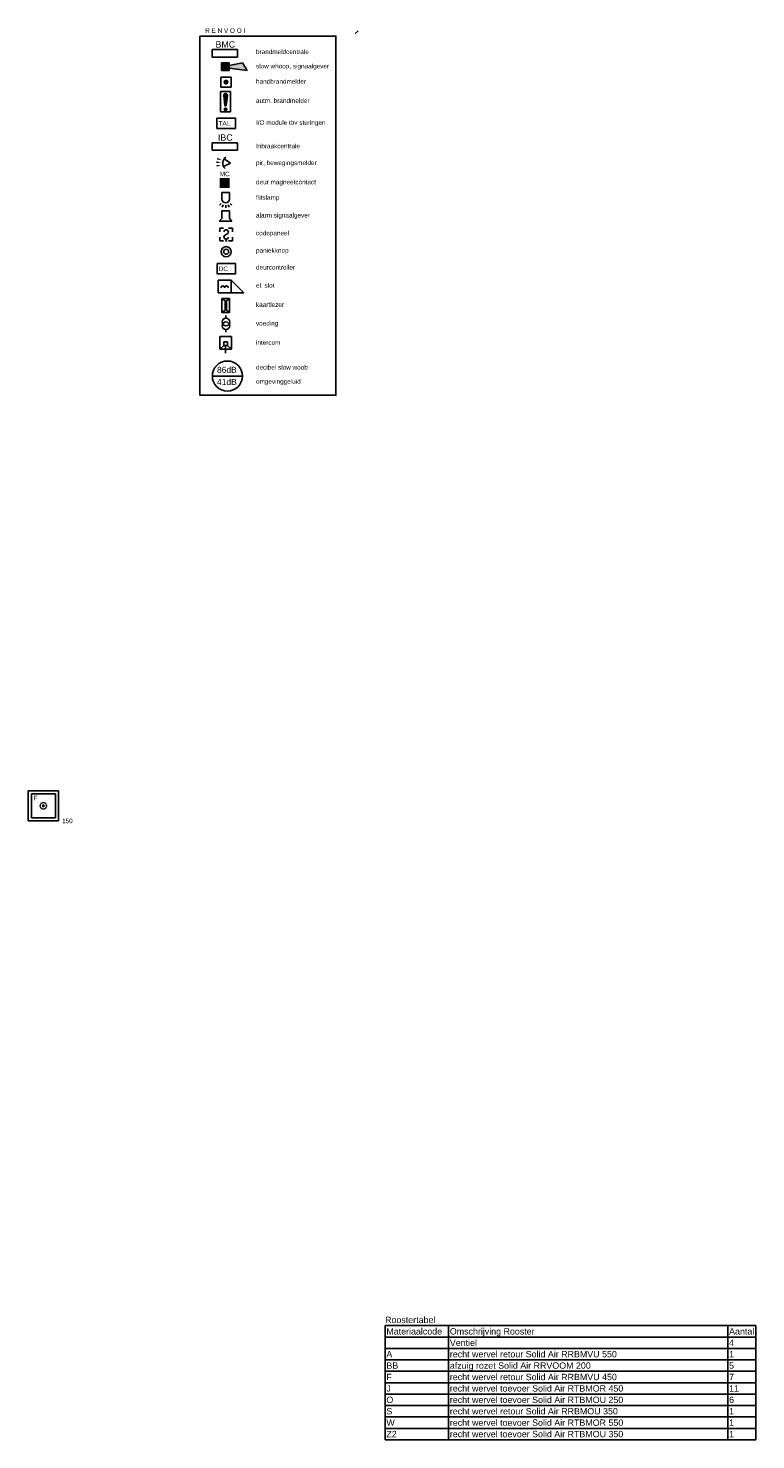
# Model space of a CAD drawing. Extents: x -329828 to 339781, y -55429 to 69176.
# Tile 80 of 140: x -12147 to 2182, y 6196 to 34022. Entities that reach past the tile are written whole.
import ezdxf
from ezdxf.enums import TextEntityAlignment as Align

# ---------------------------------------------------------------- set-up
doc = ezdxf.new("R2010")
doc.units = 0
doc.header["$LTSCALE"] = 50
doc.linetypes.add('CENTER2', pattern=[28.575000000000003, 19.05, -3.175, 3.175, -3.175])
doc.linetypes.add('STREEPJES', pattern=[0.1, 0.05, -0.05])
doc.layers.get('0').update_dxf_attribs({"linetype": 'CONTINUOUS'})
for name, color, linetype in [('BL$9----', 1, 'CONTINUOUS'), ('brandmelddecibels', 3, 'CONTINUOUS'), ('EL6511--', 3, 'CONTINUOUS'), ('EL6521--', 3, 'CONTINUOUS'), ('EL6522--', 3, 'CONTINUOUS'), ('EL6523--', 3, 'CONTINUOUS'), ('EL6541--', 3, 'CONTINUOUS'), ('WL570---_RETOUR', 112, 'CONTINUOUS'), ('WL570---_RETOUR_RST', 2, 'CONTINUOUS'), ('WL570---_RETOUR_RST_HL', 1, 'CONTINUOUS'), ('WM570---_RETOUR_RST_PR', 1, 'CONTINUOUS')]:
    doc.layers.add(name, color=color, linetype=linetype)
doc.styles.add('BURO-018', font='ARIAL.TTF', dxfattribs={"height": 90})
doc.styles.add('BURO-025', font='ARIAL.TTF', dxfattribs={"height": 125})
doc.styles.get("Standard").update_dxf_attribs({"font": 'ARIAL.TTF'})

# ---------------------------------------------------------------- blocks, each defined once
blk = doc.blocks.new('*U122')
at = {"color": 0, "ltscale": 10}
for p, q in [((297.5, 297.5, -2757.5), (-297.5, 297.5, -2757.5)), ((-297.5, 297.5, -2757.5), (-297.5, -297.5, -2757.5)), ((297.5, -297.5, -2757.5), (297.5, 297.5, -2757.5)), ((236.5, 236.5, -2757.5), (-236.5, 236.5, -2757.5)), ((-236.5, -236.5, -2757.5), (-236.5, 236.5, -2757.5)), ((236.5, -236.5, -2757.5), (236.5, 236.5, -2757.5)), ((236.5, -236.5, -2757.5), (-236.5, -236.5, -2757.5)), ((-297.5, -297.5, -2757.5), (297.5, -297.5, -2757.5))]:
    blk.add_line(p, q, dxfattribs=at)
at = {"color": 8, "linetype": 'STREEPJES', "ltscale": 10}
for q in [(-100, 0, -2757.5), (-86.60254037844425, 50, -2757.5), (-86.60254037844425, -50, -2757.5), (-50, 86.60254037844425, -2757.5), (-50, -86.60254037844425, -2757.5), (0, 100, -2757.5), (50, 86.60254037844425, -2757.5), (86.60254037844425, 50, -2757.5), (0, -100, -2757.5), (50, -86.60254037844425, -2757.5), (86.60254037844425, -50, -2757.5), (100, 0, -2757.5)]:
    blk.add_line((0, 0, -2757.5), q, dxfattribs=at)
at = {"layer": 'WL570---_RETOUR_RST_HL', "linetype": 'CENTER2'}
blk.add_circle((0, 0, -2757.5), 0.075, dxfattribs=at)
at = {"layer": 'WL570---_RETOUR_RST', "color": 1, "style": 'BURO-018'}
for tag in ['MC', 'Q']:
    blk.add_attdef(tag, text='', height=90, dxfattribs=at).set_placement((0, 0), align=Align.MIDDLE)
at = {"layer": 'WM570---_RETOUR_RST_PR', "color": 1, "style": 'BURO-018'}
blk.add_attdef('POSNR', text='', height=90, dxfattribs=at).set_placement((0, 0), align=Align.MIDDLE)
blk = doc.blocks.new('RENVOY4')
at = {"layer": 'BL$9----', "linetype": 'Continuous'}
for p, q in [((0, 4.5), (146, 4.5)), ((25, 4.5), (25, -40.5)), ((135, 4.5), (135, -40.5))]:
    blk.add_line(p, q, dxfattribs=at)
at = {"layer": 'BL$9----'}
for p, q in [((0, 4.5), (0, -40.5)), ((0, 0), (146, 0)), ((146, -40.5), (146, 4.5)), ((0, -4.5), (146, -4.5)), ((0, -9), (146, -9)), ((0, -13.5), (146, -13.5)), ((0, -18), (146, -18)), ((0, -22.5), (146, -22.5)), ((0, -27), (146, -27)), ((0, -31.5), (146, -31.5)), ((0, -36), (146, -36)), ((146, -40.5), (0, -40.5))]:
    blk.add_line(p, q, dxfattribs=at)
at = {"layer": 'BL$9----', "color": 7, "flags": 8}
for tag, p in [('TITEL', (0, 5.5)), ('KOLOM1', (0.5, 1)), ('KOLOM2', (25.5, 1)), ('KOLOM3', (135.5, 1))]:
    blk.add_attdef(tag, p, '', height=2.5, dxfattribs=at)
blk = doc.blocks.new('RENVOY4ROW')
at = {"layer": 'BL$9----', "color": 7, "flags": 8}
for p in [(0.5, 1), (25.5, 1), (135.5, 1)]:
    blk.add_attdef('TITEL', p, '', height=2.5, dxfattribs=at)
blk = doc.blocks.new('E00124')
at = {"color": 0, "linetype": 'Continuous'}
for p, q in [((-2, 5), (2, 5)), ((-2, 1), (-2, 5)), ((2, 1), (-2, 1)), ((2, 5), (2, 1))]:
    blk.add_line(p, q, dxfattribs=at)
at = {"color": 0, "linetype": 'Continuous', "const_width": 1}
blk.add_lwpolyline([(-0.5, 3, 1), (0.5, 3, 1)], format="xyb", close=True, dxfattribs=at)
at = {"color": 0, "linetype": 'Continuous', "style": 'BURO-018'}
blk.add_attdef('E_TEXT1', text='', height=1.8, dxfattribs=at).set_placement((0, 7.5), align=Align.MIDDLE)
at = {"color": 0, "linetype": 'Continuous', "style": 'BURO-018', "flags": 1}
blk.add_attdef('E_MATCODE', (0, 0), '', height=1.799999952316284, dxfattribs=at)
blk = doc.blocks.new('E00445')
at = {"color": 0, "linetype": 'Continuous'}
for p, q in [((5, 4), (-5, 4)), ((-5, 4), (-5, 1)), ((-5, 1), (5, 1)), ((5, 1), (5, 4))]:
    blk.add_line(p, q, dxfattribs=at)
at = {"color": 0, "linetype": 'Continuous', "style": 'BURO-018'}
for tag, p in [('E_GROEP', (0, 6)), ('E_GKAST', (0, 9)), ('E_SGROEP', (6, 6)), ('E_KAST', (8.5, 2.5))]:
    blk.add_attdef(tag, text='', height=1.8, dxfattribs=at).set_placement(p, align=Align.MIDDLE)
at = {"color": 0, "linetype": 'Continuous', "style": 'BURO-018', "flags": 1}
for tag, height, p in [('E_VERMCODE', 1.8, (14.5, 6)), ('E_MATCODE', 1.799999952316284, (0, 0))]:
    blk.add_attdef(tag, text='', height=height, dxfattribs=at).set_placement(p, align=Align.MIDDLE)
blk = doc.blocks.new('E00040')
at = {"color": 0, "linetype": 'Continuous'}
for p, q in [((-1.767766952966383, 5.267766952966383), (-2.474873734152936, 5.974873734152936)), ((-0.9567085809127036, 5.809698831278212), (-1.339392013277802, 6.733578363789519)), ((-2.842170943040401e-14, 6), (-2.842170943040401e-14, 7.000000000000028)), ((0.956708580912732, 5.80969883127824), (1.339392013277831, 6.733578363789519)), ((1.767766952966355, 5.267766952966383), (2.474873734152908, 5.974873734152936)), ((-1.5, 1), (-1.5, 3.5)), ((-1.5, 1), (1.5, 1)), ((1.5, 1), (1.5, 3.5))]:
    blk.add_line(p, q, dxfattribs=at)
blk.add_arc((0, 3.5), 1.5, 0, 180, dxfattribs=at)
at = {"color": 0, "linetype": 'Continuous', "style": 'BURO-018'}
blk.add_attdef('E_TEXT1', text='', height=1.8, dxfattribs=at).set_placement((0, 9.5), align=Align.MIDDLE)
at = {"color": 0, "linetype": 'Continuous', "style": 'BURO-018', "flags": 1}
blk.add_attdef('E_MATCODE', text='', height=1.799999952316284, dxfattribs=at).set_placement((0, 0), align=Align.MIDDLE)
blk = doc.blocks.new('E00156')
at = {"color": 0, "linetype": 'Continuous'}
blk.add_solid([(-2, 1), (2, 1), (-2, 5), (2, 5)], dxfattribs=at)
at = {"color": 0, "linetype": 'Continuous', "style": 'BURO-018'}
blk.add_attdef('E_TEXT1', text='', height=1.8, dxfattribs=at).set_placement((0, 7.5), align=Align.MIDDLE)
at = {"color": 0, "linetype": 'Continuous', "style": 'BURO-018', "flags": 1}
blk.add_attdef('E_MATCODE', (0, 0), '', height=1.799999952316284, dxfattribs=at)
blk = doc.blocks.new('E00036')
at = {"color": 0, "linetype": 'Continuous'}
for p, q in [((-2.5, 6), (-2.5, 4.5)), ((-1, 6), (-2.5, 6)), ((2.5, 6), (1, 6)), ((2.5, 4.5), (2.5, 6)), ((-2.5, 2.5), (-2.5, 1)), ((-2.5, 1), (-1, 1)), ((0.4236075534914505, 3.734375), (-0.4236075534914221, 3.265625)), ((1, 1), (2.5, 1)), ((2.5, 1), (2.5, 2.5))]:
    blk.add_line(p, q, dxfattribs=at)
blk.add_circle((0, 1), 0.125, dxfattribs=at)
for centre, start, end in [((0, 4.5), 298.9550243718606, 180), ((0, 2.5), 118.9550243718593, 0)]:
    blk.add_arc(centre, 0.875, start, end, dxfattribs=at)
at = {"color": 0, "linetype": 'Continuous', "style": 'BURO-018'}
blk.add_attdef('E_TEXT1', text='', height=1.8, dxfattribs=at).set_placement((0, 8.5), align=Align.MIDDLE)
at = {"color": 0, "linetype": 'Continuous', "style": 'BURO-018', "flags": 1}
blk.add_attdef('E_MATCODE', text='', height=1.799999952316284, dxfattribs=at).set_placement((0, 0), align=Align.MIDDLE)
blk = doc.blocks.new('E00058')
at = {"color": 0, "linetype": 'Continuous'}
for q in [(-1.5, 3.598076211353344), (1.5, 3.598076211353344)]:
    blk.add_line((0, 1), q, dxfattribs=at)
blk.add_arc((0, 1), 3, 40.52877936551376, 139.4712206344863, dxfattribs=at)
for points in [[(-1.759339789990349, 6.21101943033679), (-1.081876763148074, 6.392545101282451), (-0.9058666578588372, 4.380740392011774)], [(-0.3506806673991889, 6.48880889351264), (0.3506806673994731, 6.488808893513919), (0, 4.500000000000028)], [(1.081876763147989, 6.392545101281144), (1.759339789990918, 6.211019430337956), (0.9058666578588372, 4.380740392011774)]]:
    blk.add_solid(points, dxfattribs=at)
at = {"color": 0, "linetype": 'Continuous', "style": 'BURO-018'}
blk.add_attdef('E_TEXT1', text='', height=1.8, dxfattribs=at).set_placement((0, 9), align=Align.MIDDLE)
at = {"color": 0, "linetype": 'Continuous', "style": 'BURO-018', "flags": 1}
blk.add_attdef('E_MATCODE', text='', height=1.799999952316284, dxfattribs=at).set_placement((0, 0), align=Align.MIDDLE)
blk = doc.blocks.new('111604')
at = {"color": 0, "linetype": 'Continuous'}
for p, q in [((-5, 6), (-5, 1)), ((0, 6), (-5, 6)), ((0, 1), (0, 6)), ((0, 6), (5, 1)), ((-5, 1), (5, 1))]:
    blk.add_line(p, q, dxfattribs=at)
for centre in [(-3.25, 3), (-1.75, 3)]:
    blk.add_arc(centre, 0.75, 0, 180, dxfattribs=at)
at = {"color": 0, "linetype": 'Continuous', "style": 'BURO-018'}
blk.add_attdef('E_TEXT1', text='', height=1.8, dxfattribs=at).set_placement((0, 8.5), align=Align.MIDDLE)
at = {"color": 0, "linetype": 'Continuous', "style": 'BURO-018', "flags": 1}
blk.add_attdef('E_MATCODE', text='', height=1.799999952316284, dxfattribs=at).set_placement((0, 0), align=Align.MIDDLE)
blk = doc.blocks.new('E00517')
at = {"color": 0, "linetype": 'ByBlock'}
for p, q in [((-1.5, 6.5), (-0.2968749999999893, 5.59765625)), ((1.5, 6.5), (-1.5, 6.5)), ((-1.5, 6.5), (-1.5, 1)), ((-0.2968749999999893, 5.59765625), (-0.296875, 1.90234375)), ((0.2968750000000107, 5.59765625), (1.5, 6.5)), ((0.296875, 1.90234375), (0.2968750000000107, 5.59765625)), ((1.5, 1), (1.5, 6.5)), ((-1.5, 1), (-0.296875, 1.90234375)), ((-1.5, 1), (1.5, 1)), ((0.296875, 1.90234375), (1.5, 1))]:
    blk.add_line(p, q, dxfattribs=at)
at = {"color": 0, "linetype": 'ByBlock', "style": 'BURO-018'}
blk.add_attdef('E_TEXT1', text='', height=1.8, dxfattribs=at).set_placement((0, 9), align=Align.MIDDLE)
at = {"color": 0, "linetype": 'Continuous', "style": 'BURO-018', "flags": 1}
blk.add_attdef('E_MATCODE', (0, 0), '', height=1.799999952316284, dxfattribs=at)
blk = doc.blocks.new('111605')
at = {"color": 0, "linetype": 'Continuous'}
for p, q in [((0, -2.25), (0, 2.25)), ((0, 2.25), (5, 2.25)), ((2, 0.75), (2, -0.75)), ((3.5, 0.75), (2, 0.75)), ((3.5, 0.75), (5, 2.25)), ((3.5, -0.75), (3.5, 0.75)), ((6.5, 0), (3.832348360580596, 0)), ((5, 2.25), (5, -2.25)), ((5, -2.25), (0, -2.25)), ((2, -0.75), (3.5, -0.75)), ((5, -2.25), (3.5, -0.75))]:
    blk.add_line(p, q, dxfattribs=at)
for points in [[(3.832348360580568, 0, 0, 0.5, 0), (4.832348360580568, 0, 0.5, 0.5, 0)], [(6.5, 0, 0, 0.5, 0), (5.5, 0, 0.5, 0.5, 0)]]:
    blk.add_lwpolyline(points, format="xyseb", dxfattribs=at)
at = {"color": 0, "linetype": 'Continuous', "style": 'BURO-018'}
blk.add_attdef('E_TEXT1', text='', height=1.8, dxfattribs=at).set_placement((2.5, 4.75), align=Align.MIDDLE)
at = {"color": 0, "linetype": 'Continuous', "style": 'BURO-018', "flags": 1}
blk.add_attdef('E_MATCODE', text='', height=1.799999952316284, dxfattribs=at).set_placement((0, 0), align=Align.MIDDLE)
blk = doc.blocks.new('E00028')
at = {"color": 0, "linetype": 'Continuous'}
for p, q in [((1.5, 11), (-1.5, 9.267949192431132)), ((-0.5, 4), (-1.5, 9.267949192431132)), ((1.5, 11), (0.5, 4)), ((-1.5, 4), (-1.5, 1)), ((1.5, 4), (-1.5, 4)), ((-1.5, 1), (1.5, 1)), ((1.5, 1), (1.5, 4))]:
    blk.add_line(p, q, dxfattribs=at)
for points in [[(-1.5, 9.267949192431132), (1.5, 11), (-0.5, 4), (0.5, 4)], [(-1.5, 4), (1.5, 4), (-1.5, 1), (1.5, 1)]]:
    blk.add_solid(points, dxfattribs=at)
at = {"color": 0, "linetype": 'Continuous', "style": 'BURO-018'}
blk.add_attdef('E_TEXT1', text='', height=1.8, dxfattribs=at).set_placement((0, 13.5), align=Align.MIDDLE)
at = {"color": 0, "linetype": 'Continuous', "style": 'BURO-018', "flags": 1}
blk.add_attdef('E_MATCODE', (0, 0), '', height=1.799999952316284, dxfattribs=at)
blk = doc.blocks.new('060901A')
at = {"color": 0, "linetype": 'Continuous'}
for p, q in [((0, 6.5), (0, 7.5)), ((0, 2), (0, 1))]:
    blk.add_line(p, q, dxfattribs=at)
for centre in [(0, 5), (0, 3.5)]:
    blk.add_circle(centre, 1.5, dxfattribs=at)
at = {"color": 0, "linetype": 'Continuous', "style": 'BURO-018'}
for tag, p in [('E_GROEP', (0, 10)), ('E_GKAST', (0, 13)), ('E_SGROEP', (4.5, 10))]:
    blk.add_attdef(tag, text='', height=1.8, dxfattribs=at).set_placement(p, align=Align.MIDDLE)
at = {"color": 0, "linetype": 'Continuous', "style": 'BURO-018', "flags": 1}
for tag, height, p in [('E_VERMCODE', 1.8, (13, 10)), ('E_MATCODE', 1.799999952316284, (0, 0))]:
    blk.add_attdef(tag, text='', height=height, dxfattribs=at).set_placement(p, align=Align.MIDDLE)
blk = doc.blocks.new('*X38')
at = {"color": 0}
for p, q in [((159.4, 200.2623523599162), (159.4, 201.9499999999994)), ((159.6, 198.6749015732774), (159.6, 202.1344288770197)), ((159.8, 197.3500000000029), (159.8, 202.2228416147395)), ((160, 197.25), (160, 202.25)), ((160.2, 197.3500000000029), (160.2, 202.2228416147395)), ((160.4, 198.6749015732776), (160.4, 202.1344288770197)), ((160.6, 200.2623523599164), (160.6, 201.9499999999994)), ((159.6, 195.7000000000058), (159.6, 196.2999999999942)), ((159.8, 195.5417424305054), (159.8, 196.4582575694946)), ((160, 195.5), (160, 196.5)), ((160.2, 195.5417424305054), (160.2, 196.4582575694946)), ((160.4, 195.7000000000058), (160.4, 196.2999999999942))]:
    blk.add_line(p, q, dxfattribs=at)
blk = doc.blocks.new('1116A7')
at = {"color": 0, "linetype": 'Continuous'}
for p, q in [((-2, -4), (-2, 4)), ((-2, 4), (2, 4)), ((-0.7441175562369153, 2.40625), (-0.2480391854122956, -1.53125)), ((0.7441175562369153, 2.40625), (0.2480391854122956, -1.53125)), ((2, 4), (2, -4)), ((2, -4), (-2, -4))]:
    blk.add_line(p, q, dxfattribs=at)
blk.add_circle((0, -3), 0.5, dxfattribs=at)
for centre, radius, start, end in [((0, 2.5), 0.75, 352.8192442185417, 187.1807557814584), ((0, -1.5), 0.25, 187.1807557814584, 352.8192442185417)]:
    blk.add_arc(centre, radius, start, end, dxfattribs=at)
blk.add_blockref('*X38', (-160, -199), dxfattribs=at)
at = {"color": 0, "linetype": 'Continuous', "style": 'BURO-018'}
blk.add_attdef('E_TEXT1', text='', height=1.8, dxfattribs=at).set_placement((0, 6.5), align=Align.MIDDLE)
at = {"color": 0, "linetype": 'Continuous', "style": 'BURO-018', "flags": 1}
blk.add_attdef('E_MATCODE', (0, 0), '', height=1.799999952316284, dxfattribs=at)
blk = doc.blocks.new('E00039')
at = {"color": 0, "linetype": 'Continuous'}
for p, q in [((-1.5, 4), (-2.5, 5)), ((-2.5, 5), (2.5, 5)), ((-1.5, 1), (-1.5, 4)), ((-1.5, 1), (1.5, 1)), ((2.5, 5), (1.5, 4)), ((1.5, 1), (1.5, 4))]:
    blk.add_line(p, q, dxfattribs=at)
at = {"color": 0, "linetype": 'Continuous', "style": 'BURO-018'}
blk.add_attdef('E_TEXT1', text='', height=1.8, dxfattribs=at).set_placement((0, 7.5), align=Align.MIDDLE)
at = {"color": 0, "linetype": 'Continuous', "style": 'BURO-018', "flags": 1}
blk.add_attdef('E_MATCODE', text='', height=1.799999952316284, dxfattribs=at).set_placement((0, 0), align=Align.MIDDLE)
blk = doc.blocks.new('111410')
at = {"color": 0, "linetype": 'Continuous'}
for radius in [2, 1]:
    blk.add_circle((0, 3), radius, dxfattribs=at)
at = {"color": 0, "linetype": 'Continuous', "style": 'BURO-018'}
for tag, height, p in [('E_SLET1', 1.8, (0, 7)), ('E_GROEP', 1.799999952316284, (0, 0)), ('E_GKAST', 1.799999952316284, (0, 0))]:
    blk.add_attdef(tag, text='', height=height, dxfattribs=at).set_placement(p, align=Align.MIDDLE)
at = {"color": 0, "linetype": 'Continuous', "style": 'BURO-018', "flags": 1}
for tag in ['E_MATCODE', 'E_SGROEP']:
    blk.add_attdef(tag, text='', height=1.799999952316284, dxfattribs=at).set_placement((0, 0), align=Align.MIDDLE)

msp = doc.modelspace()

# ---------------------------------------------------------------- linework, layer by layer
at = {"layer": 'brandmelddecibels'}
msp.add_line((-7927.953754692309, 27165.62727268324), (-8521.358829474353, 27165.62727268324), dxfattribs=at)
msp.add_circle((-8224.656292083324, 27165.62727268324), 296.7025373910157, dxfattribs=at)
at = {"layer": 'EL6521--'}
msp.add_lwpolyline([(-8764.75058382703, 33866.81041540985), (-6088.313046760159, 33866.81041540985), (-6088.313046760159, 26788.23739477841), (-8764.75058382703, 26788.23739477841)], close=True, dxfattribs=at)
at = {"layer": 'EL6522--'}
for points in [[(-8431.799808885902, 32251.37783724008), (-8067.811952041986, 32251.37783724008), (-8067.811952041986, 32048.78598828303), (-8431.799808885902, 32048.78598828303)], [(-8426.683559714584, 29384.15357427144), (-8062.695702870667, 29384.15357427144), (-8062.695702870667, 29181.56172531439), (-8426.683559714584, 29181.56172531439)]]:
    msp.add_lwpolyline(points, close=True, dxfattribs=at)
at = {"layer": 'WL570---_RETOUR'}
msp.add_line((-5651.063402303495, 33967.97306002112), (-5705.584820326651, 33921.37651114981), dxfattribs=at)

# ---------------------------------------------------------------- block references
at = {"layer": 'BL$9----', "xscale": 50, "yscale": 50, "zscale": 50}
msp.add_blockref('RENVOY4', (-5118.328395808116, 8221.2882709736), dxfattribs=at).add_auto_attribs({'TITEL': 'Roostertabel', 'KOLOM1': 'Materiaalcode', 'KOLOM2': 'Omschrijving Rooster', 'KOLOM3': 'Aantal'})
at = {"layer": 'BL$9----'}
ref = msp.add_blockref('RENVOY4ROW', (-5118.328395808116, 7996.2882709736), dxfattribs=dict(at, xscale=50, yscale=50))
ref.add_attrib('Kolom2', 'Ventiel', (-3843.328395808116, 8046.2882709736), dxfattribs={"color": 7, "height": 125})
ref.add_attrib('Kolom3', '4', (1656.671604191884, 8046.2882709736), dxfattribs={"color": 7, "height": 125})
ref = msp.add_blockref('RENVOY4ROW', (-5118.328395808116, 7771.2882709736), dxfattribs=dict(at, xscale=50, yscale=50))
ref.add_attrib('Kolom1', 'A', (-5093.328395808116, 7821.2882709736), dxfattribs={"color": 7, "height": 125})
ref.add_attrib('Kolom2', 'recht wervel retour Solid Air RRBMVU 550', (-3843.328395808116, 7821.2882709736), dxfattribs={"color": 7, "height": 125})
ref.add_attrib('Kolom3', '1', (1656.671604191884, 7821.2882709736), dxfattribs={"color": 7, "height": 125})
ref = msp.add_blockref('RENVOY4ROW', (-5118.328395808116, 7546.2882709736), dxfattribs=dict(at, xscale=50, yscale=50))
ref.add_attrib('Kolom1', 'BB', (-5093.328395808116, 7596.2882709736), dxfattribs={"color": 7, "height": 125})
ref.add_attrib('Kolom2', 'afzuig rozet Solid Air RRVOOM 200', (-3843.328395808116, 7596.2882709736), dxfattribs={"color": 7, "height": 125})
ref.add_attrib('Kolom3', '5', (1656.671604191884, 7596.2882709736), dxfattribs={"color": 7, "height": 125})
ref = msp.add_blockref('RENVOY4ROW', (-5118.328395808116, 7096.2882709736), dxfattribs=dict(at, xscale=50, yscale=50))
ref.add_attrib('Kolom1', 'J', (-5093.328395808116, 7146.2882709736), dxfattribs={"color": 7, "height": 125})
ref.add_attrib('Kolom2', 'recht wervel toevoer Solid Air RTBMOR 450', (-3843.328395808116, 7146.2882709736), dxfattribs={"color": 7, "height": 125})
ref.add_attrib('Kolom3', '11', (1656.671604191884, 7146.2882709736), dxfattribs={"color": 7, "height": 125})
ref = msp.add_blockref('RENVOY4ROW', (-5118.328395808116, 7321.2882709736), dxfattribs=dict(at, xscale=50, yscale=50))
ref.add_attrib('Kolom1', 'F', (-5093.328395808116, 7371.2882709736), dxfattribs={"color": 7, "height": 125})
ref.add_attrib('Kolom2', 'recht wervel retour Solid Air RRBMVU 450', (-3843.328395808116, 7371.2882709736), dxfattribs={"color": 7, "height": 125})
ref.add_attrib('Kolom3', '7', (1656.671604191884, 7371.2882709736), dxfattribs={"color": 7, "height": 125})
ref = msp.add_blockref('RENVOY4ROW', (-5118.328395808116, 6871.2882709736), dxfattribs=dict(at, xscale=50, yscale=50))
ref.add_attrib('Kolom1', 'O', (-5093.328395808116, 6921.2882709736), dxfattribs={"color": 7, "height": 125})
ref.add_attrib('Kolom2', 'recht wervel toevoer Solid Air RTBMOU 250', (-3843.328395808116, 6921.2882709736), dxfattribs={"color": 7, "height": 125})
ref.add_attrib('Kolom3', '6', (1656.671604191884, 6921.2882709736), dxfattribs={"color": 7, "height": 125})
ref = msp.add_blockref('RENVOY4ROW', (-5118.328395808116, 6646.2882709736), dxfattribs=dict(at, xscale=50, yscale=50))
ref.add_attrib('Kolom1', 'S', (-5093.328395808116, 6696.2882709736), dxfattribs={"color": 7, "height": 125})
ref.add_attrib('Kolom2', 'recht wervel retour Solid Air RRBMOU 350', (-3843.328395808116, 6696.2882709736), dxfattribs={"color": 7, "height": 125})
ref.add_attrib('Kolom3', '1', (1656.671604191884, 6696.2882709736), dxfattribs={"color": 7, "height": 125})
ref = msp.add_blockref('RENVOY4ROW', (-5118.328395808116, 6421.2882709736), dxfattribs=dict(at, xscale=50, yscale=50))
ref.add_attrib('Kolom1', 'W', (-5093.328395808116, 6471.2882709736), dxfattribs={"color": 7, "height": 125})
ref.add_attrib('Kolom2', 'recht wervel toevoer Solid Air RTBMOR 550', (-3843.328395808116, 6471.2882709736), dxfattribs={"color": 7, "height": 125})
ref.add_attrib('Kolom3', '1', (1656.671604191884, 6471.2882709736), dxfattribs={"color": 7, "height": 125})
ref = msp.add_blockref('RENVOY4ROW', (-5118.328395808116, 6196.2882709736), dxfattribs=dict(at, xscale=50, yscale=50))
ref.add_attrib('Kolom1', 'Z2', (-5093.328395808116, 6246.2882709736), dxfattribs={"color": 7, "height": 125})
ref.add_attrib('Kolom2', 'recht wervel toevoer Solid Air RTBMOU 350', (-3843.328395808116, 6246.2882709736), dxfattribs={"color": 7, "height": 125})
ref.add_attrib('Kolom3', '1', (1656.671604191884, 6246.2882709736), dxfattribs={"color": 7, "height": 125})
at = {"layer": 'EL6511--'}
ref = msp.add_blockref('E00445', (-8275.504361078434, 33401.55628150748), dxfattribs=dict(at, xscale=50, yscale=50, zscale=50))
ref.add_attrib('E_KAST', 'BMC', dxfattribs={"layer": '0', "color": 2, "linetype": 'Continuous', "height": 125, "style": 'BURO-025'}).set_placement((-8265.695313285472, 33703.41683900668), align=Align.MIDDLE)
for name, p, xscale, yscale, zscale, rotation in [('E00028', (-8388.001481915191, 33262.82634535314), 50.00000000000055, 50.00000000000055, 50.00000000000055, 270.0272071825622), ('E00124', (-8252.039912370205, 32810.38168184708), 49.99999999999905, 49.99999999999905, 49.99999999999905, 0.1824445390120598), ('E00040', (-8258.645645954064, 30832.7949467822), 50, 50, 50, 180)]:
    msp.add_blockref(name, p, dxfattribs=dict(at, xscale=xscale, yscale=yscale, zscale=zscale, rotation=rotation))
at = {"layer": 'EL6511--', "xscale": 50, "yscale": 50, "zscale": 50}
msp.add_blockref('1116A7', (-8260.766380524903, 32573.73574381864), dxfattribs=at)
at = {"layer": 'EL6511--'}
ref = msp.add_blockref('E00445', (-8275.504361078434, 31566.05213708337), dxfattribs=dict(at, xscale=50, yscale=50, zscale=50))
ref.add_attrib('E_KAST', 'IBC', dxfattribs={"layer": '0', "color": 2, "linetype": 'Continuous', "height": 125, "style": 'BURO-025'}).set_placement((-8265.695313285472, 31867.91269458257), align=Align.MIDDLE)
at = {"layer": 'EL6521--'}
for name, p, xscale, yscale, zscale, rotation in [('E00058', (-8116.78385565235, 31359.23475035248), 49.99999999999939, 49.99999999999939, 49.99999999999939, 86.01307731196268), ('E00039', (-8260.220302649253, 30469.39595660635), 50, 50, 50, 180)]:
    msp.add_blockref(name, p, dxfattribs=dict(at, xscale=xscale, yscale=yscale, zscale=zscale, rotation=rotation))
at = {"layer": 'EL6521--', "xscale": 50, "yscale": 50, "zscale": 50}
msp.add_blockref('E00036', (-8250.061811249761, 29780.44029238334), dxfattribs=at)
at = {"layer": 'EL6522--'}
ref = msp.add_blockref('E00156', (-8277.446972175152, 30820.61106618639), dxfattribs=dict(at, xscale=50, yscale=50, zscale=50))
ref.add_attrib('E_MATCODE', 'MC', dxfattribs={"layer": '0', "color": 1, "linetype": 'Continuous', "height": 90, "style": 'BURO-018'}).set_placement((-8277.446972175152, 31104.80537355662), align=Align.CENTER)
at = {"layer": 'EL6522--', "xscale": 50, "yscale": 50, "zscale": 50, "rotation": 90}
msp.add_blockref('111410', (-8098.485241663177, 29616.317026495), dxfattribs=at)
at = {"layer": 'EL6522--', "xscale": 50, "yscale": 50, "zscale": 50}
for name, p in [('111604', (-8153.745229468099, 28755.83888145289)), ('E00517', (-8256.500811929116, 28370.73860667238))]:
    msp.add_blockref(name, p, dxfattribs=at)
at = {"layer": 'EL6523--', "xscale": 50, "yscale": 50, "zscale": 50, "rotation": 270}
msp.add_blockref('111605', (-8259.251458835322, 27942.82194149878), dxfattribs=at)
at = {"layer": 'EL6541--', "xscale": 50, "yscale": 50, "zscale": 50}
msp.add_blockref('060901A', (-8254.486324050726, 27981.53894466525), dxfattribs=at)
at = {"layer": 'WL570---_RETOUR_RST'}
ref = msp.add_blockref('*U122', (-11849.74807619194, 18692.88089051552, 2757.5), dxfattribs=at)
ref.add_attrib('Q', '150', dxfattribs={"color": 1, "height": 90, "style": 'BURO-018'}).set_placement((-11377.24807619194, 18395.38089051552), align=Align.MIDDLE)
ref.add_attrib('MC', 'F', dxfattribs={"color": 1, "height": 90, "style": 'BURO-018'}).set_placement((-12004.09644705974, 18847.41887153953), align=Align.MIDDLE)

# ---------------------------------------------------------------- texts
at = {"layer": 'brandmelddecibels', "color": 2, "style": 'BURO-018'}
for s, p in [('86dB', (-8235.062609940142, 27228.32732288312)), ('41dB', (-8235.062609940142, 26990.69723571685))]:
    msp.add_text(s, height=119.07, dxfattribs=at).set_placement(p, align=Align.CENTER)
at = {"layer": 'EL6522--', "color": 1, "style": 'BURO-018'}
for s, p in [('R E N V O O I', (-8662.87315910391, 33930.70007150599)), ('brandmeldcentrale', (-7661.660325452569, 33513.19901642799)), ('slow whoop, signaalgever', (-7661.660325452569, 33230.53348568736)), ('handbrandmelder', (-7661.660325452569, 32929.33297866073)), ('autm. brandmelder', (-7661.660325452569, 32549.35633089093)), ('TAL', (-8400.070958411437, 32101.29143461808)), ('I/O module tbv sturingen', (-7661.660325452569, 32118.40700341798)), ('Inbraakcentrale', (-7661.660325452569, 31655.02130134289)), ('pir, bewegingsmelder', (-7661.660325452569, 31325.35093254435)), ('deur magneetcontact', (-7661.660325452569, 30945.2779456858)), ('flitslamp', (-7661.660325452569, 30641.21915755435)), ('alarm signaalgever', (-7661.660325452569, 30290.38275873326)), ('codepaneel', (-7661.660325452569, 29939.54569550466)), ('paniekknop', (-7661.660325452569, 29597.67016076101)), ('DC', (-8394.954709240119, 29234.06717164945)), ('deurcontroller', (-7661.660325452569, 29264.55948987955)), ('el. slot ', (-7661.660325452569, 28906.47972039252)), ('kaartlezer', (-7661.660325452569, 28528.00928444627)), ('voeding', (-7661.660325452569, 28159.90825649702)), ('intercom', (-7661.660325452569, 27781.43782055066)), ('decibel slow woob', (-7661.660325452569, 27292.73226773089)), ('omgevinggeluid', (-7661.660325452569, 27015.05893378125))]:
    msp.add_text(s, height=90, dxfattribs=at).set_placement(p)

doc.saveas('drawing.dxf')
